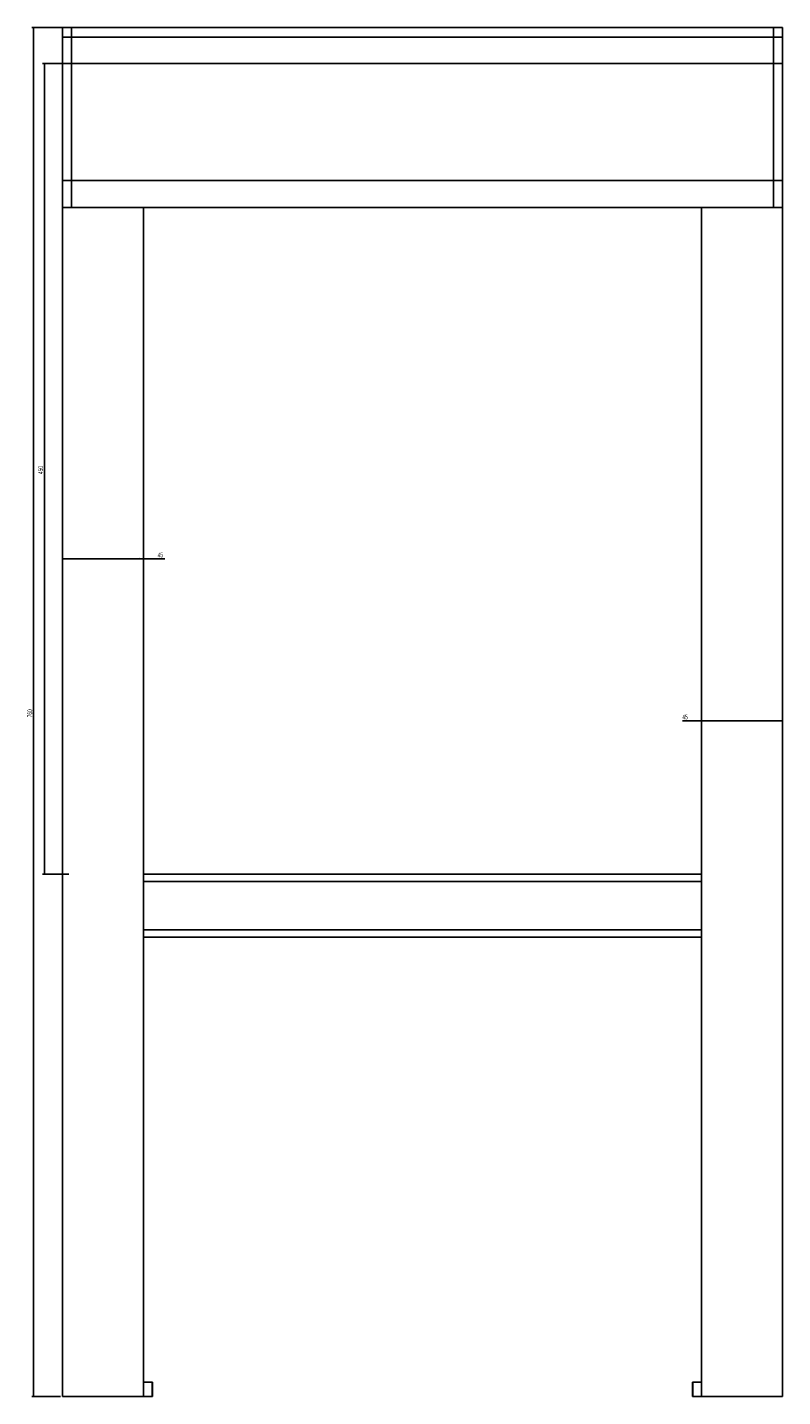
# Model space of a CAD drawing. Header units: millimetres. Extents: x 43 to 1013, y 38 to 1311.
# Tile 2 of 3: x 43 to 462, y 551 to 1311. Entities that reach past the tile are written whole.
import ezdxf

# ---------------------------------------------------------------- set-up
doc = ezdxf.new("R2010")
doc.units = ezdxf.units.MM
doc.layers.add('FORMAT', color=7, linetype='Continuous')
doc.styles.add('SLDTEXTSTYLE0', font='TXT', dxfattribs={"width": 0.605})
doc.dimstyles.new('SLDDIMSTYLE0', dxfattribs={"dimtxt": 2.568319, "dimasz": 2, "dimexe": 0, "dimexo": 0.0625, "dimgap": 0.64208, "dimtad": 1, "dimrnd": 1e-09, "dimzin": 12, "dimdsep": 46, "dimtxsty": 'SLDTEXTSTYLE0', "dimsah": 1, "dimcen": 0.09, "dimadec": 0, "dimazin": 3, "dimtfac": 1, "dimtofl": 0, "dimtmove": 0, "dimatfit": 3, "dimfxl": 1, "dimfrac": 2, "dimtolj": 1, "dimtzin": 12, "dimarcsym": 0})

# ---------------------------------------------------------------- blocks, each defined once
blk = doc.blocks.new('_D')
at = {"layer": 'FORMAT'}
for p, q in [((61.99, 1016.57), (106.99, 1016.57)), ((106.99, 1016.57), (118.83, 1016.57))]:
    blk.add_line(p, q, dxfattribs=at)
for points in [[(61.99, 1016.57), (63.99, 1016.07), (63.99, 1017.07)], [(106.99, 1016.57), (104.99, 1017.07), (104.99, 1016.07)]]:
    blk.add_solid(points, dxfattribs=at)
at = {"layer": 'FORMAT', "insert": (114.91, 1019.98), "char_height": 2.646, "attachment_point": 1, "style": 'SLDTEXTSTYLE0'}
blk.add_mtext('45', dxfattribs=at)
blk = doc.blocks.new('_D_1')
at = {"layer": 'FORMAT'}
for q in [(406.33, 926.62), (461.99, 926.62)]:
    blk.add_line((416.99, 926.62), q, dxfattribs=at)
for points in [[(416.99, 926.62), (418.99, 926.12), (418.99, 927.12)], [(461.99, 926.62), (459.99, 927.12), (459.99, 926.12)]]:
    blk.add_solid(points, dxfattribs=at)
at = {"layer": 'FORMAT', "insert": (406.33, 930.03), "char_height": 2.646, "attachment_point": 1, "style": 'SLDTEXTSTYLE0'}
blk.add_mtext('45', dxfattribs=at)
blk = doc.blocks.new('_D_2')
at = {"layer": 'FORMAT'}
for p, q in [((66, 1311.48), (45, 1311.48)), ((45.99, 551.48), (45.99, 1311.48)), ((61, 551.48), (45, 551.48))]:
    blk.add_line(p, q, dxfattribs=at)
for points in [[(45.99, 1311.48), (45.49, 1309.48), (46.49, 1309.48)], [(45.99, 551.48), (46.49, 553.48), (45.49, 553.48)]]:
    blk.add_solid(points, dxfattribs=at)
at = {"layer": 'FORMAT', "insert": (42.58, 928.54), "char_height": 2.646, "attachment_point": 1, "rotation": 90, "style": 'SLDTEXTSTYLE0'}
blk.add_mtext('760', dxfattribs=at)
blk = doc.blocks.new('_D_3')
at = {"layer": 'FORMAT'}
for p, q in [((66, 1291.48), (51, 1291.48)), ((51.99, 841.48), (51.99, 1291.48)), ((65.5, 841.48), (51, 841.48))]:
    blk.add_line(p, q, dxfattribs=at)
for points in [[(51.99, 1291.48), (51.49, 1289.48), (52.49, 1289.48)], [(51.99, 841.48), (52.49, 843.48), (51.49, 843.48)]]:
    blk.add_solid(points, dxfattribs=at)
at = {"layer": 'FORMAT', "insert": (48.58, 1063.54), "char_height": 2.646, "attachment_point": 1, "rotation": 90, "style": 'SLDTEXTSTYLE0'}
blk.add_mtext('450', dxfattribs=at)

msp = doc.modelspace()

# ---------------------------------------------------------------- linework, layer by layer
at = {"color": 7, "linetype": 'Continuous', "lineweight": 25}
for p, q in [((61.993, 1311.482), (66.993, 1311.482)), ((61.993, 1306.08), (61.993, 1311.482)), ((66.993, 1311.482), (456.993, 1311.482)), ((66.993, 1311.482), (66.993, 1306.08)), ((456.993, 1311.482), (456.993, 1306.08)), ((456.993, 1311.482), (461.993, 1311.482)), ((461.993, 1311.482), (461.993, 1306.08)), ((66.993, 1306.08), (61.993, 1306.08)), ((61.993, 1291.482), (61.993, 1306.08)), ((66.993, 1306.08), (456.993, 1306.08)), ((66.993, 1306.08), (66.993, 1291.482)), ((456.993, 1306.08), (456.993, 1291.482)), ((461.993, 1306.08), (456.993, 1306.08)), ((461.993, 1291.482), (461.993, 1306.08)), ((61.993, 1226.482), (61.993, 1291.482)), ((61.993, 1291.482), (66.993, 1291.482)), ((66.993, 1226.482), (66.993, 1291.482)), ((66.993, 1291.482), (456.993, 1291.482)), ((456.993, 1226.482), (456.993, 1291.482)), ((456.993, 1291.482), (461.993, 1291.482)), ((461.993, 1226.482), (461.993, 1291.482)), ((61.993, 1211.482), (61.993, 1226.482)), ((61.993, 1226.482), (66.993, 1226.482)), ((66.993, 1226.482), (456.993, 1226.482)), ((66.993, 1211.482), (66.993, 1226.482)), ((456.993, 1211.482), (456.993, 1226.482)), ((456.993, 1226.482), (461.993, 1226.482)), ((461.993, 1211.482), (461.993, 1226.482)), ((61.993, 1211.482), (66.993, 1211.482)), ((61.993, 1211.482), (61.993, 551.482)), ((61.993, 1211.482), (106.993, 1211.482)), ((66.993, 1211.482), (456.993, 1211.482)), ((106.993, 1211.482), (106.993, 551.482)), ((416.993, 551.482), (416.993, 1211.482)), ((461.993, 1211.482), (416.993, 1211.482)), ((456.993, 1211.482), (461.993, 1211.482)), ((461.993, 551.482), (461.993, 1211.482)), ((106.993, 841.482), (416.993, 841.482)), ((416.993, 806.482), (106.993, 806.482)), ((106.993, 559.482), (111.8, 559.482)), ((111.8, 551.482), (111.8, 559.482)), ((111.8, 559.482), (111.993, 559.482)), ((111.993, 559.482), (111.993, 551.482)), ((411.993, 551.482), (411.993, 559.482)), ((411.993, 559.482), (412.185, 559.482)), ((412.185, 559.482), (412.185, 551.482)), ((412.185, 559.482), (416.993, 559.482)), ((61.993, 551.482), (106.993, 551.482)), ((106.993, 551.482), (111.8, 551.482)), ((111.993, 551.482), (111.8, 551.482)), ((412.185, 551.482), (411.993, 551.482)), ((412.185, 551.482), (416.993, 551.482)), ((461.993, 551.482), (416.993, 551.482))]:
    msp.add_line(p, q, dxfattribs=at)
at = {"color": 8, "linetype": 'Continuous', "lineweight": 25}
for p, q in [((416.993, 837.482), (106.993, 837.482)), ((106.993, 810.482), (416.993, 810.482))]:
    msp.add_line(p, q, dxfattribs=at)

# ---------------------------------------------------------------- dimensions: what is measured, and where the dimension line sits
at = {"layer": 'FORMAT'}
for base, p1, p2, picture, middle in [((45.993, 1311.482), (61.993, 551.482), (66.993, 1311.482), '_D_2', (45.993, 931.482)), ((51.993, 1291.482), (66.493, 841.482), (66.993, 1291.482), '_D_3', (51.993, 1066.482))]:
    dim = msp.add_linear_dim(base=base, p1=p1, p2=p2, angle=90, dimstyle='SLDDIMSTYLE0', dxfattribs=at)
    dim.commit()
    dim.dimension.update_dxf_attribs({"geometry": picture, "text_midpoint": middle, "dimtype": 160})
for base, p1, p2, picture, middle in [((106.993, 1016.574), (61.993, 1211.482), (106.993, 1211.482), '_D', (116.873, 1016.574)), ((461.993, 926.623), (416.993, 1211.482), (461.993, 1211.482), '_D_1', (408.294, 926.623))]:
    dim = msp.add_linear_dim(base=base, p1=p1, p2=p2, dimstyle='SLDDIMSTYLE0', dxfattribs=at)
    dim.commit()
    dim.dimension.update_dxf_attribs({"geometry": picture, "text_midpoint": middle, "dimtype": 160})

doc.saveas('drawing.dxf')
